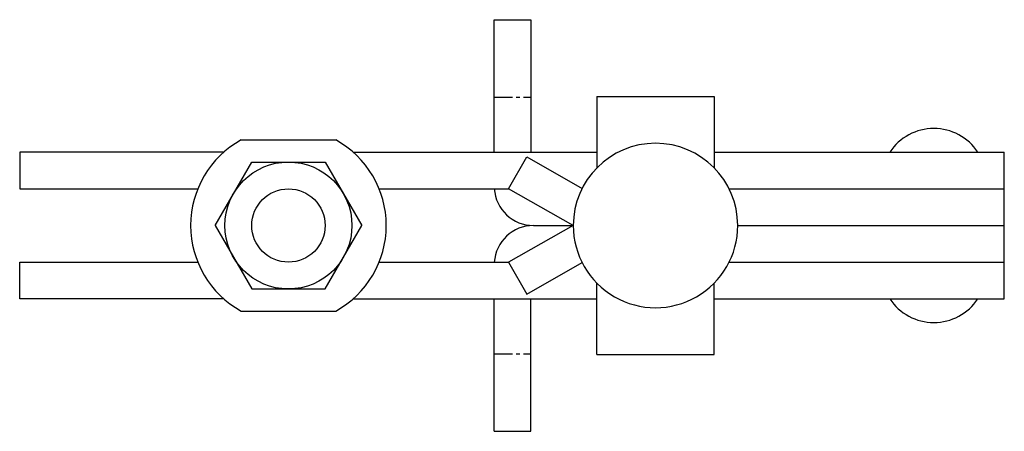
# Model space of a CAD drawing. Extents: x 147.7 to 214.7, y 214.7 to 242.8.
import ezdxf

# ---------------------------------------------------------------- set-up
doc = ezdxf.new("R2010")
doc.units = 0
doc.linetypes.add('CENTER', pattern=[2, 1.25, -0.25, 0.25, -0.25])
doc.layers.get('0').update_dxf_attribs({"linetype": 'CONTINUOUS'})
doc.layers.add('BRAUER-1', color=1, linetype='CENTER')

# ---------------------------------------------------------------- blocks, each defined once
blk = doc.blocks.new('V1003BP_SP')
for p, q in [((-3.22402, 5.827071), (3.224019, 5.827069)), ((-4.994631, 0), (-2.497315, 4.325478)), ((-2.497315, 4.325478), (2.497315, 4.325478)), ((2.497315, 4.325478), (4.99463, 0)), ((-4.994631, 0), (-2.497316, -4.325476)), ((2.497315, -4.325477), (4.99463, 0)), ((-2.497316, -4.325476), (2.497315, -4.325477)), ((-3.224021, -5.827068), (3.224019, -5.827069))]:
    blk.add_line(p, q)
for radius in [4.325477, 2.497316]:
    blk.add_circle((0, 0), radius)
for radius, start, end in [(6.659509, 118.955015, 179.999959), (6.659507, 0, 61.044988), (6.659507, 179.999959, 241.044965), (6.659507, 298.955023, 0)]:
    blk.add_arc((0, 0), radius, start, end)

msp = doc.modelspace()

# ---------------------------------------------------------------- linework, layer by layer
for p, q in [((180, 233.749792), (180.000001, 242.771631)), ((180.000001, 242.771631), (182.499897, 242.771631)), ((182.499897, 242.771631), (182.499897, 233.749792)), ((186.983044, 237.548818), (186.983044, 232.66902)), ((186.983044, 237.548818), (194.982712, 237.548817)), ((194.982712, 237.548817), (194.982712, 232.66902)), ((147.690429, 233.749864), (147.690429, 231.249889)), ((161.591458, 233.749863), (147.690429, 233.749864)), ((170.389079, 233.749863), (180, 233.749863)), ((177.982279, 233.749792), (186.983044, 233.749792)), ((180.983293, 231.249895), (182.218266, 233.423446)), ((182.218266, 233.423446), (185.988013, 231.281544)), ((194.982712, 233.749791), (214.731892, 233.749791)), ((214.731892, 223.750206), (214.731892, 233.749791)), ((147.690429, 231.249889), (159.817817, 231.249888)), ((172.16272, 231.249888), (180, 231.249888)), ((178.033809, 231.249817), (180.98223, 231.249974)), ((185.38311, 228.75), (180.983293, 231.249895)), ((195.993658, 231.249895), (214.731892, 231.249895)), ((185.38311, 228.75), (180.983293, 226.250103)), ((182.666556, 228.749999), (185.38311, 228.75)), ((196.582645, 228.749999), (214.731892, 228.749998)), ((147.690428, 223.749964), (147.690429, 226.249939)), ((147.690429, 226.249939), (159.817817, 226.249938)), ((172.16272, 226.249938), (180, 226.249938)), ((178.033809, 226.249867), (180.98223, 226.250024)), ((180.983293, 226.250103), (182.218265, 224.076552)), ((182.218265, 224.076552), (185.988012, 226.218454)), ((195.993658, 226.250103), (214.731892, 226.250102)), ((186.983044, 219.950364), (186.983044, 224.830978)), ((194.982712, 219.950364), (194.982712, 224.830978)), ((161.591458, 223.749963), (147.690428, 223.749964)), ((170.389079, 223.749963), (180, 223.749963)), ((177.982279, 223.749892), (186.983044, 223.750207)), ((180, 214.728367), (180, 223.750207)), ((182.499896, 214.728367), (182.499896, 223.750207)), ((194.982712, 223.750206), (214.731892, 223.750206)), ((186.983044, 219.950364), (194.982712, 219.950364)), ((180, 214.728367), (182.499896, 214.728367))]:
    msp.add_line(p, q)
for centre, radius, start, end in [((209.932091, 231.759899), 3.59985, 33.557309, 146.44269), ((190.982878, 228.749999), 5.599767, 0, 179.999998), ((182.666556, 231.416555), 2.666556, 183.58332, 270), ((182.666556, 226.083443), 2.666556, 89.999999, 176.416673), ((190.982878, 228.749999), 5.599767, 179.999989, 0), ((209.932091, 225.740098), 3.59985, 213.55731, 326.442689)]:
    msp.add_arc(centre, radius, start, end)
at = {"layer": 'BRAUER-1'}
for p, q in [((180, 237.5), (182.499897, 237.5)), ((180, 220), (182.499896, 220))]:
    msp.add_line(p, q, dxfattribs=at)

# ---------------------------------------------------------------- block references
msp.add_blockref('V1003BP_SP', (165.990268, 228.749913))

doc.saveas('drawing.dxf')
